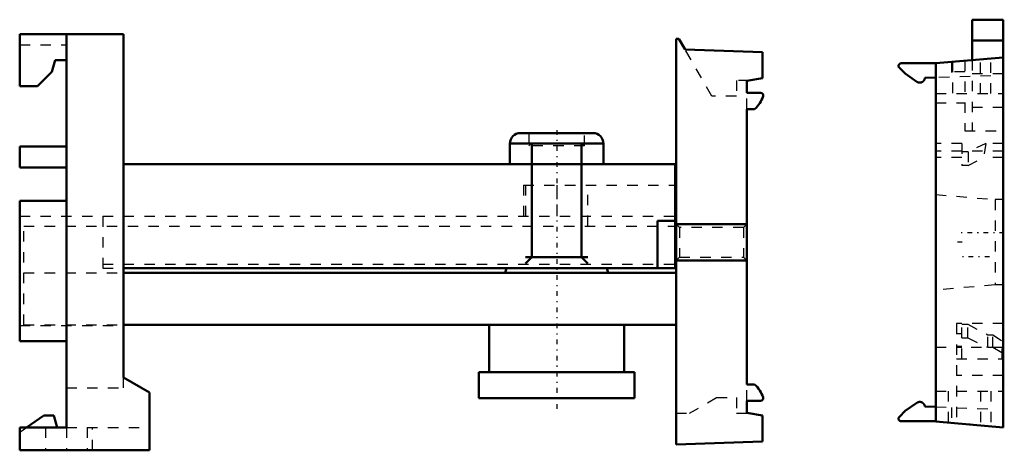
# Model space of a CAD drawing. Header units: millimetres. Extents: x -51.7 to 43.1, y -30.5 to 10.9.
import ezdxf

# ---------------------------------------------------------------- set-up
doc = ezdxf.new("R2010")
doc.units = ezdxf.units.MM
doc.linetypes.add('Center', pattern=[1.5, 0.45, -0.5, 0.05, -0.5])
doc.linetypes.add('Dashed', pattern=[2, 1, -1])
for name, color, linetype, lineweight in [('AM_0', 7, 'Continuous', 30), ('AM_10', 7, 'Continuous', 5), ('AM_3', 7, 'Dashed', 5), ('AM_7', 7, 'Center', 5)]:
    doc.layers.add(name, color=color, linetype=linetype, lineweight=lineweight)

msp = doc.modelspace()

# ---------------------------------------------------------------- linework, layer by layer
at = {"layer": 'AM_0', "color": 7, "linetype": 'Continuous', "lineweight": 50}
for p, q in [((43, 10.9), (40, 10.9)), ((40, 10.9), (40, 7.014)), ((43, 10.9), (43, -28.3)), ((-51.7, 9.5), (-41.7, 9.5)), ((-51.7, 4.5), (-51.7, 9.5)), ((-47.2, 9.5), (-47.2, -28.3)), ((-41.7, 9.5), (-41.7, -23.5)), ((11.5, 9.065), (11.762, 9.065)), ((11.5, -29.935), (11.5, 9.065)), ((11.762, 9.065), (12.357, 8.035)), ((43, 8.9), (40, 8.9)), ((12.357, 8.035), (19.8, 7.775)), ((19.8, 7.775), (19.8, 5.293)), ((-48.3, 7), (-48.595, 5.9)), ((-47.2, 7), (-48.3, 7)), ((33.165, 6.708), (36.5, 6.708)), ((36.5, 6.708), (43, 7.277)), ((36.5, -27.731), (36.5, 6.708)), ((-48.595, 5.9), (-49.995, 4.5)), ((33.55, 5.72), (32.989, 6.281)), ((34.663, 4.94), (33.55, 5.72)), ((19.8, 5.293), (18.3, 5.029)), ((18.3, 5.029), (18.3, 3.865)), ((36.5, 5.335), (35.447, 5.298)), ((-49.995, 4.5), (-51.7, 4.5)), ((18.3, 3.865), (19.632, 3.865)), ((19.056, 2.315), (18.3, 2.315)), ((18.3, 2.315), (18.3, -24.185)), ((-3.5, 0), (3.5, 0)), ((-51.7, -1.3), (-47.2, -1.3)), ((-51.7, -1.3), (-51.7, -3.3)), ((-4.5, -1), (-4.5, -3)), ((-4.5, -1), (4.5, -1)), ((4.5, -3), (4.5, -1)), ((-51.7, -3.3), (-47.2, -3.3)), ((11.4, -3), (-41.7, -3)), ((11.4, -13), (11.4, -3)), ((-51.7, -20), (-51.7, -6.5)), ((-51.7, -6.5), (-47.2, -6.5)), ((9.7, -13), (9.7, -8.45)), ((9.7, -8.45), (11.4, -8.45)), ((11.4, -8.935), (11.5, -8.935)), ((11.4, -13), (-41.7, -13)), ((-4.822, -13), (-4.961, -13.435)), ((4.961, -13.435), (4.822, -13)), ((-41.7, -13.435), (11.5, -13.435)), ((-41.7, -18.435), (11.5, -18.435)), ((-6.5, -18.435), (-6.5, -23)), ((6.5, -23), (6.5, -18.435)), ((-51.7, -20), (-47.2, -20)), ((-41.7, -23.5), (-39.2, -24.943)), ((-7.5, -23), (-7.5, -25.5)), ((-7.5, -23), (7.5, -23)), ((7.5, -25.5), (7.5, -23)), ((18.3, -24.185), (19.056, -24.185)), ((-39.2, -24.943), (-39.2, -30.5)), ((-7.5, -25.5), (7.5, -25.5)), ((19.632, -25.735), (18.3, -25.735)), ((18.3, -25.735), (18.3, -26.9)), ((33.55, -26.72), (34.663, -25.94)), ((35.447, -26.298), (36.5, -26.335)), ((-51.042, -28.3), (-49.386, -27.14)), ((-49.386, -27.14), (-48.411, -27.14)), ((-48.411, -27.14), (-48.1, -28.3)), ((18.3, -26.9), (19.8, -27.164)), ((19.8, -27.164), (19.8, -29.646)), ((32.989, -27.281), (33.55, -26.72)), ((-51.7, -30.5), (-51.7, -28.3)), ((-51.7, -28.3), (-47.2, -28.3)), ((36.5, -27.708), (33.165, -27.708)), ((43, -28.3), (36.5, -27.731)), ((19.8, -29.646), (11.5, -29.935)), ((-39.2, -30.5), (-51.7, -30.5))]:
    msp.add_line(p, q, dxfattribs=at)
for points in [[(32.989, 6.281), (32.987, 6.283), (32.983, 6.287), (32.979, 6.291), (32.977, 6.293), (32.976, 6.295), (32.972, 6.3), (32.969, 6.304), (32.965, 6.308), (32.962, 6.312), (32.959, 6.317), (32.957, 6.319), (32.956, 6.321), (32.953, 6.326), (32.95, 6.331), (32.947, 6.335), (32.945, 6.34), (32.942, 6.345), (32.941, 6.348), (32.94, 6.35), (32.938, 6.355), (32.935, 6.36), (32.934, 6.362), (32.933, 6.365), (32.931, 6.37), (32.93, 6.375), (32.929, 6.378), (32.928, 6.38), (32.926, 6.386), (32.925, 6.391), (32.923, 6.396), (32.922, 6.401), (32.921, 6.407), (32.92, 6.409), (32.92, 6.412), (32.919, 6.417), (32.918, 6.423), (32.917, 6.428), (32.917, 6.434), (32.916, 6.439), (32.916, 6.442), (32.916, 6.444), (32.915, 6.45), (32.915, 6.455), (32.915, 6.461), (32.915, 6.466), (32.916, 6.472), (32.916, 6.474), (32.916, 6.477), (32.917, 6.483), (32.917, 6.488), (32.918, 6.493), (32.919, 6.499), (32.92, 6.504), (32.92, 6.507), (32.921, 6.51), (32.922, 6.515), (32.923, 6.52), (32.925, 6.525), (32.926, 6.531), (32.928, 6.536), (32.929, 6.538), (32.93, 6.541), (32.931, 6.546), (32.933, 6.551), (32.934, 6.554), (32.935, 6.556), (32.938, 6.561), (32.94, 6.566), (32.941, 6.569), (32.942, 6.571), (32.945, 6.576), (32.947, 6.581), (32.95, 6.585), (32.953, 6.59), (32.956, 6.595), (32.957, 6.597), (32.959, 6.599), (32.962, 6.604), (32.965, 6.608), (32.969, 6.612), (32.972, 6.617), (32.976, 6.621), (32.977, 6.623), (32.979, 6.625), (32.983, 6.629), (32.987, 6.633), (32.991, 6.637), (32.994, 6.641), (32.998, 6.644), (33.001, 6.646), (33.003, 6.648), (33.007, 6.651), (33.011, 6.655), (33.015, 6.658), (33.02, 6.661), (33.024, 6.664), (33.026, 6.666), (33.029, 6.667), (33.033, 6.67), (33.038, 6.673), (33.043, 6.676), (33.048, 6.679), (33.052, 6.681), (33.055, 6.682), (33.057, 6.684), (33.062, 6.686), (33.067, 6.688), (33.07, 6.689), (33.072, 6.69), (33.077, 6.692), (33.082, 6.694), (33.085, 6.695), (33.088, 6.696), (33.093, 6.697), (33.098, 6.699), (33.103, 6.7), (33.109, 6.702), (33.114, 6.703), (33.117, 6.703), (33.119, 6.704), (33.125, 6.705), (33.13, 6.706), (33.135, 6.706), (33.141, 6.707), (33.146, 6.707), (33.149, 6.708), (33.152, 6.708), (33.157, 6.708), (33.163, 6.708), (33.165, 6.708)], [(35.447, 5.298), (35.447, 5.293), (35.446, 5.284), (35.444, 5.274), (35.443, 5.27), (35.443, 5.265), (35.441, 5.255), (35.439, 5.246), (35.437, 5.237), (35.435, 5.227), (35.432, 5.218), (35.431, 5.213), (35.43, 5.209), (35.427, 5.199), (35.424, 5.19), (35.421, 5.181), (35.417, 5.172), (35.414, 5.163), (35.412, 5.159), (35.41, 5.154), (35.406, 5.146), (35.402, 5.137), (35.4, 5.132), (35.398, 5.128), (35.394, 5.12), (35.389, 5.111), (35.387, 5.107), (35.385, 5.103), (35.38, 5.094), (35.375, 5.086), (35.37, 5.078), (35.364, 5.07), (35.359, 5.062), (35.356, 5.058), (35.353, 5.054), (35.347, 5.047), (35.341, 5.039), (35.335, 5.031), (35.329, 5.024), (35.323, 5.017), (35.32, 5.013), (35.316, 5.01), (35.31, 5.003), (35.303, 4.996), (35.296, 4.989), (35.289, 4.983), (35.282, 4.976), (35.278, 4.973), (35.275, 4.97), (35.267, 4.964), (35.26, 4.958), (35.252, 4.952), (35.245, 4.946), (35.237, 4.94), (35.233, 4.938), (35.229, 4.935), (35.221, 4.93), (35.213, 4.925), (35.204, 4.92), (35.196, 4.915), (35.188, 4.91), (35.183, 4.908), (35.179, 4.906), (35.171, 4.901), (35.162, 4.897), (35.158, 4.895), (35.153, 4.893), (35.144, 4.889), (35.135, 4.886), (35.131, 4.884), (35.126, 4.882), (35.117, 4.879), (35.108, 4.876), (35.099, 4.873), (35.09, 4.87), (35.081, 4.867), (35.076, 4.866), (35.071, 4.865), (35.062, 4.863), (35.053, 4.861), (35.043, 4.859), (35.034, 4.857), (35.024, 4.856), (35.019, 4.855), (35.015, 4.854), (35.005, 4.853), (34.996, 4.852), (34.986, 4.851), (34.976, 4.851), (34.967, 4.85), (34.962, 4.85), (34.957, 4.85), (34.948, 4.85), (34.938, 4.85), (34.928, 4.85), (34.919, 4.851), (34.909, 4.852), (34.904, 4.852), (34.9, 4.853), (34.89, 4.854), (34.88, 4.855), (34.871, 4.856), (34.861, 4.858), (34.852, 4.86), (34.847, 4.861), (34.843, 4.862), (34.833, 4.864), (34.824, 4.866), (34.819, 4.867), (34.815, 4.869), (34.805, 4.871), (34.796, 4.874), (34.792, 4.876), (34.787, 4.877), (34.778, 4.881), (34.769, 4.884), (34.76, 4.887), (34.751, 4.891), (34.742, 4.895), (34.738, 4.897), (34.734, 4.899), (34.725, 4.903), (34.717, 4.908), (34.708, 4.912), (34.7, 4.917), (34.691, 4.922), (34.687, 4.925), (34.683, 4.927), (34.675, 4.932), (34.667, 4.938), (34.663, 4.94)], [(34.663, -25.94), (34.667, -25.938), (34.675, -25.932), (34.683, -25.927), (34.687, -25.925), (34.691, -25.922), (34.7, -25.917), (34.708, -25.912), (34.717, -25.908), (34.725, -25.903), (34.734, -25.899), (34.738, -25.897), (34.742, -25.895), (34.751, -25.891), (34.76, -25.887), (34.769, -25.884), (34.778, -25.881), (34.787, -25.877), (34.792, -25.876), (34.796, -25.874), (34.805, -25.871), (34.815, -25.869), (34.819, -25.867), (34.824, -25.866), (34.833, -25.864), (34.843, -25.862), (34.847, -25.861), (34.852, -25.86), (34.861, -25.858), (34.871, -25.856), (34.88, -25.855), (34.89, -25.854), (34.9, -25.853), (34.904, -25.852), (34.909, -25.852), (34.919, -25.851), (34.928, -25.85), (34.938, -25.85), (34.948, -25.85), (34.957, -25.85), (34.962, -25.85), (34.967, -25.85), (34.976, -25.851), (34.986, -25.851), (34.996, -25.852), (35.005, -25.853), (35.015, -25.854), (35.019, -25.855), (35.024, -25.856), (35.034, -25.857), (35.043, -25.859), (35.053, -25.861), (35.062, -25.863), (35.071, -25.865), (35.076, -25.866), (35.081, -25.867), (35.09, -25.87), (35.099, -25.873), (35.108, -25.876), (35.117, -25.879), (35.126, -25.882), (35.131, -25.884), (35.135, -25.886), (35.144, -25.889), (35.153, -25.893), (35.158, -25.895), (35.162, -25.897), (35.171, -25.901), (35.179, -25.906), (35.183, -25.908), (35.188, -25.91), (35.196, -25.915), (35.204, -25.92), (35.213, -25.925), (35.221, -25.93), (35.229, -25.935), (35.233, -25.938), (35.237, -25.94), (35.245, -25.946), (35.252, -25.952), (35.26, -25.958), (35.267, -25.964), (35.275, -25.97), (35.278, -25.973), (35.282, -25.976), (35.289, -25.983), (35.296, -25.989), (35.303, -25.996), (35.31, -26.003), (35.316, -26.01), (35.32, -26.013), (35.323, -26.017), (35.329, -26.024), (35.335, -26.031), (35.341, -26.039), (35.347, -26.047), (35.353, -26.054), (35.356, -26.058), (35.359, -26.062), (35.364, -26.07), (35.37, -26.078), (35.375, -26.086), (35.38, -26.094), (35.385, -26.103), (35.387, -26.107), (35.389, -26.111), (35.394, -26.12), (35.398, -26.128), (35.4, -26.132), (35.402, -26.137), (35.406, -26.146), (35.41, -26.154), (35.412, -26.159), (35.414, -26.163), (35.417, -26.172), (35.421, -26.181), (35.424, -26.19), (35.427, -26.199), (35.43, -26.209), (35.431, -26.213), (35.432, -26.218), (35.435, -26.227), (35.437, -26.237), (35.439, -26.246), (35.441, -26.255), (35.443, -26.265), (35.443, -26.27), (35.444, -26.274), (35.446, -26.284), (35.447, -26.293), (35.447, -26.298)], [(33.165, -27.708), (33.163, -27.708), (33.157, -27.708), (33.152, -27.708), (33.149, -27.708), (33.146, -27.707), (33.141, -27.707), (33.135, -27.706), (33.13, -27.706), (33.125, -27.705), (33.119, -27.704), (33.117, -27.703), (33.114, -27.703), (33.109, -27.702), (33.103, -27.7), (33.098, -27.699), (33.093, -27.697), (33.088, -27.696), (33.085, -27.695), (33.082, -27.694), (33.077, -27.692), (33.072, -27.69), (33.07, -27.689), (33.067, -27.688), (33.062, -27.686), (33.057, -27.684), (33.055, -27.682), (33.052, -27.681), (33.048, -27.679), (33.043, -27.676), (33.038, -27.673), (33.033, -27.67), (33.029, -27.667), (33.026, -27.666), (33.024, -27.664), (33.02, -27.661), (33.015, -27.658), (33.011, -27.655), (33.007, -27.651), (33.003, -27.648), (33.001, -27.646), (32.998, -27.644), (32.994, -27.641), (32.991, -27.637), (32.987, -27.633), (32.983, -27.629), (32.979, -27.625), (32.977, -27.623), (32.976, -27.621), (32.972, -27.617), (32.969, -27.612), (32.965, -27.608), (32.962, -27.604), (32.959, -27.599), (32.957, -27.597), (32.956, -27.595), (32.953, -27.59), (32.95, -27.585), (32.947, -27.581), (32.945, -27.576), (32.942, -27.571), (32.941, -27.569), (32.94, -27.566), (32.938, -27.561), (32.935, -27.556), (32.934, -27.554), (32.933, -27.551), (32.931, -27.546), (32.93, -27.541), (32.929, -27.538), (32.928, -27.536), (32.926, -27.531), (32.925, -27.525), (32.923, -27.52), (32.922, -27.515), (32.921, -27.51), (32.92, -27.507), (32.92, -27.504), (32.919, -27.499), (32.918, -27.493), (32.917, -27.488), (32.917, -27.483), (32.916, -27.477), (32.916, -27.474), (32.916, -27.472), (32.915, -27.466), (32.915, -27.461), (32.915, -27.455), (32.915, -27.45), (32.916, -27.444), (32.916, -27.442), (32.916, -27.439), (32.917, -27.434), (32.917, -27.428), (32.918, -27.423), (32.919, -27.417), (32.92, -27.412), (32.92, -27.409), (32.921, -27.407), (32.922, -27.401), (32.923, -27.396), (32.925, -27.391), (32.926, -27.386), (32.928, -27.38), (32.929, -27.378), (32.93, -27.375), (32.931, -27.37), (32.933, -27.365), (32.934, -27.362), (32.935, -27.36), (32.938, -27.355), (32.94, -27.35), (32.941, -27.348), (32.942, -27.345), (32.945, -27.34), (32.947, -27.335), (32.95, -27.331), (32.953, -27.326), (32.956, -27.321), (32.957, -27.319), (32.959, -27.317), (32.962, -27.312), (32.965, -27.308), (32.969, -27.304), (32.972, -27.3), (32.976, -27.295), (32.977, -27.293), (32.979, -27.291), (32.983, -27.287), (32.987, -27.283), (32.989, -27.281)]]:
    msp.add_lwpolyline(points, dxfattribs=at)
for centre, radius, start, end in [((19.632, 3.615), 0.25, 342.47982, 90), ((17.344, 4.337), 2.65, 310.25221, 342.47982), ((-3.5, -1), 1, 90, 180), ((3.5, -1), 1, 0, 90), ((17.344, -26.208), 2.65, 17.52018, 49.74779), ((19.632, -25.485), 0.25, 270, 17.52018)]:
    msp.add_arc(centre, radius, start, end, dxfattribs=at)
at = {"layer": 'AM_10', "color": 7, "linetype": 'Continuous', "lineweight": 50}
for p, q in [((-2.386, -0.939), (-2.386, -11.939)), ((2.386, -0.939), (2.386, -11.939)), ((11.5, -8.75), (18.3, -8.75)), ((-3, -12.552), (-2.386, -11.939)), ((-3, -11.939), (3, -11.939)), ((3, -12.552), (2.386, -11.939)), ((11.5, -12.25), (18.3, -12.25))]:
    msp.add_line(p, q, dxfattribs=at)
at = {"layer": 'AM_3', "color": 6, "linetype": 'Dashed', "lineweight": 25}
for p, q in [((-51.7, 8.5), (-47.2, 8.5)), ((14.938, 3.565), (12.357, 8.035)), ((36.5, 6.708), (38, 6.839)), ((38, 6.839), (38, 5.387)), ((38.1, 6.848), (38.1, 3.8)), ((39.3, 6.953), (39.3, 0.2)), ((40, 7.014), (40, 0.2)), ((40.8, 3.8), (40.8, 7.084)), ((41.8, 3.8), (41.8, 7.172)), ((39.3, 5.9), (38.1, 5.9)), ((43, 5.7), (40, 5.7)), ((18.502, 5.065), (17.3, 5.065)), ((17.3, 5.065), (17.3, 3.565)), ((41.8, 5.52), (36.5, 5.335)), ((18.3, 2.315), (18.3, 3.865)), ((36.5, 3.8), (43, 3.8)), ((17.3, 3.565), (14.938, 3.565)), ((36.5, 2.9), (39.3, 2.9)), ((40, 2.5), (43, 2.5)), ((-2.675, 0), (-2.675, -1.227)), ((2.675, -1.227), (2.675, 0)), ((39.3, 0.2), (43, 0.2)), ((-2.386, -0.939), (-2.675, -1.227)), ((-2.386, -0.939), (2.386, -0.939)), ((2.675, -1.227), (2.386, -0.939)), ((2.675, -1.227), (-2.675, -1.227)), ((39, -1), (36.5, -1)), ((43, -1.724), (36.5, -1.724)), ((39, -1), (39, -3.124)), ((39.6, -1.8), (39, -1.8)), ((41.316, -1), (39.6, -1.8)), ((39.6, -1.8), (39.6, -3.124)), ((41.316, -1), (41.077, -2.34)), ((43, -1), (41.316, -1)), ((39, -2.34), (36.5, -2.34)), ((39.6, -3.124), (41.077, -2.34)), ((43, -2.34), (41.077, -2.34)), ((39.6, -3.124), (39, -3.124)), ((-3.2, -5), (-3.2, -8)), ((-3.2, -5), (11.4, -5)), ((-3, -5), (-3, -8.935)), ((0, -5), (0, -8)), ((3, -8.935), (3, -5)), ((36.5, -5.901), (42.2, -6.4)), ((43, -6.4), (42.2, -6.4)), ((42.2, -6.4), (42.2, -14.6)), ((-51.7, -8), (11.4, -8)), ((-43.7, -8), (-43.7, -13)), ((-51.3, -18.435), (-51.3, -8.935)), ((-51.3, -8.935), (11.4, -8.935)), ((11.825, -9.075), (11.5, -8.75)), ((17.975, -9.075), (11.825, -9.075)), ((11.825, -9.075), (11.825, -11.925)), ((18.3, -8.75), (17.975, -9.075)), ((17.975, -9.075), (17.975, -11.925)), ((11.5, -12.25), (11.825, -11.925)), ((11.825, -11.925), (17.975, -11.925)), ((17.975, -11.925), (18.3, -12.25)), ((-43.7, -12.611), (11.4, -12.611)), ((-43.7, -13), (-41.7, -13)), ((-51.3, -13.435), (-41.7, -13.435)), ((42.2, -14.6), (36.5, -15.099)), ((43, -14.6), (42.2, -14.6)), ((-51.7, -18.5), (-41.7, -18.5)), ((-51.3, -18.435), (-41.7, -18.435)), ((43, -18.313), (38.5, -18.313)), ((38.5, -18.313), (38.5, -27.906)), ((39, -21.7), (39, -18.376)), ((39, -18.376), (39.57, -18.376)), ((39.57, -19.7), (39.57, -18.376)), ((39.57, -18.376), (41.5, -19.398)), ((38.5, -19.276), (39, -19.276)), ((39, -19.7), (39.57, -19.7)), ((39.57, -19.7), (41.5, -20.6)), ((41.5, -20.6), (41.5, -19.398)), ((41.5, -19.398), (42, -19.398)), ((42, -20.6), (42, -19.398)), ((42, -19.398), (42.9, -19.978)), ((36.5, -20.6), (39, -20.6)), ((39, -20.522), (38.5, -20.522)), ((42.9, -20.619), (39, -20.619)), ((41.5, -20.6), (42, -20.6)), ((42, -20.6), (42.9, -21.12)), ((42.9, -21.7), (42.9, -19.978)), ((38.5, -21.7), (42.9, -21.7)), ((-41.7, -24.5), (-41.7, -23.5)), ((43, -23.3), (38.5, -23.3)), ((-47.2, -24.5), (-41.7, -24.5)), ((18.3, -25.735), (18.3, -24.185)), ((12.8, -26.935), (15.398, -25.435)), ((15.398, -25.435), (17.3, -25.435)), ((17.3, -25.435), (17.3, -26.935)), ((36.5, -24.8), (43, -24.8)), ((37.7, -24.8), (37.7, -27.836)), ((40.8, -24.8), (40.8, -28.108)), ((41.8, -24.8), (41.8, -28.195)), ((36.5, -26.335), (41.8, -26.52)), ((38, -26.387), (38, -27.839)), ((11.5, -26.935), (12.8, -26.935)), ((17.3, -26.935), (18.502, -26.935)), ((-51.7, -28.761), (-51.042, -28.3)), ((-49.2, -28.3), (-49.2, -30.5)), ((-47.2, -28.3), (-47.2, -30.5)), ((-47.2, -28.3), (-39.2, -28.3)), ((-45.2, -28.3), (-45.2, -30.5)), ((-44.7, -30.5), (-44.7, -28.3)), ((41.8, -28.172), (36.5, -27.708))]:
    msp.add_line(p, q, dxfattribs=at)
at = {"layer": 'AM_7', "color": 4, "linetype": 'Center', "lineweight": 25}
for p, q in [((0, 0.289), (0, -26.728)), ((43.095, -9.6), (38.805, -9.6)), ((39.025, -10.5), (38.475, -10.5)), ((41.657, -11.9), (38.873, -11.9))]:
    msp.add_line(p, q, dxfattribs=at)

doc.saveas('drawing.dxf')
